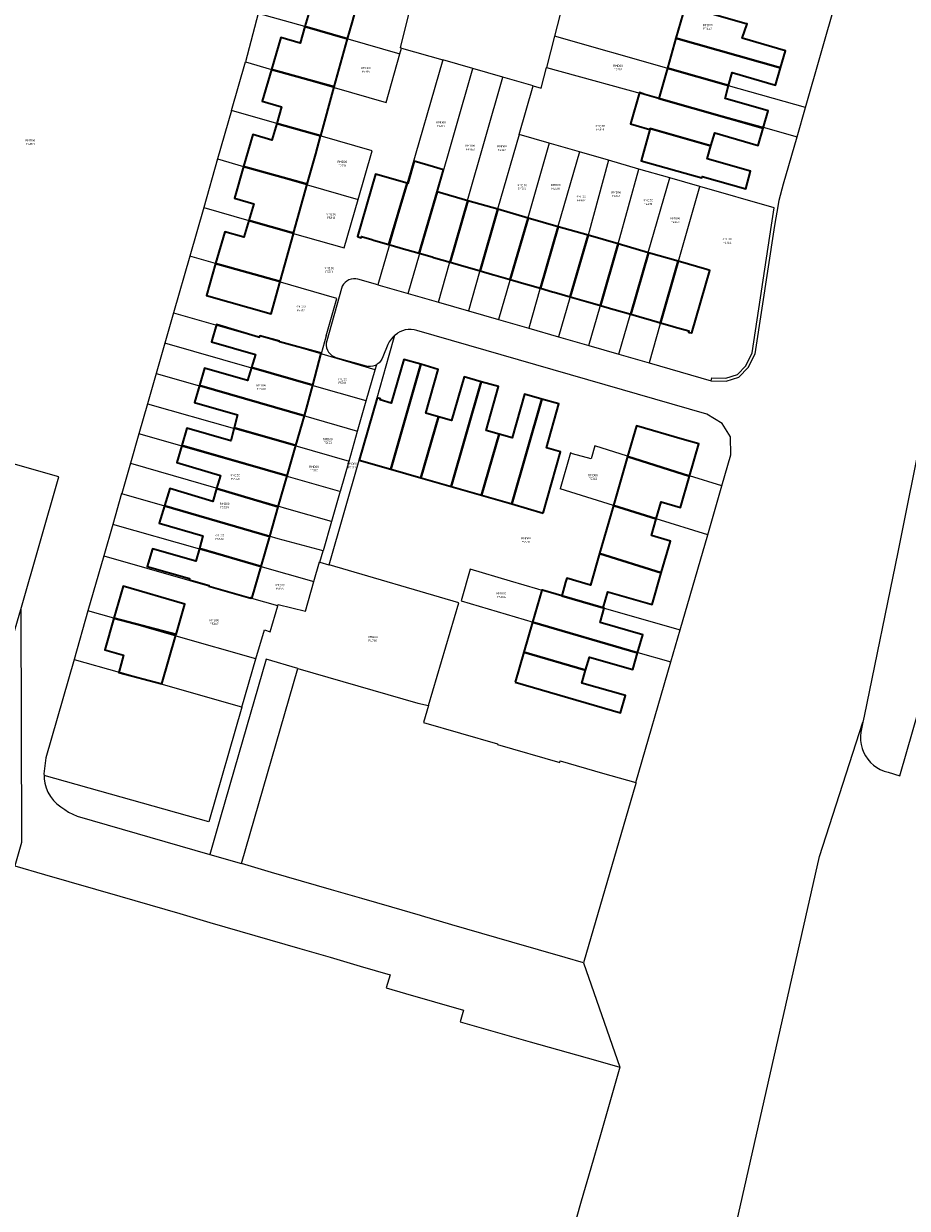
# Model space of a CAD drawing. Header units: metres. Extents: x 197037 to 199246, y 355238 to 356599.
# Tile 18 of 24: x 198584 to 198730, y 355692 to 355888. Entities that reach past the tile are written whole.
import ezdxf
from ezdxf.lldxf.tags import DXFTag

# ---------------------------------------------------------------- set-up
doc = ezdxf.new("R2010")
doc.units = ezdxf.units.M
for name, color, linetype, lineweight in [('B-WE-KG-GRENS-T18', 254, 'Continuous', 18), ('B-WE-KG-GRENS_KADASTRAAL-G', 254, 'KG-KADASTRAAL', 18), ('B-WE-OG-BEBOUWING-G', 7, 'Continuous', 35)]:
    doc.layers.add(name, color=color, linetype=linetype, lineweight=lineweight)
doc.styles.add('NLCS-ISO', font='NLCS-ISO.ttf')
doc.styles.get("Standard").update_dxf_attribs({"font": 'isocp.shx'})
tags = doc.linetypes.add('KG-KADASTRAAL', pattern='A,5.5,-2,["K",Standard,S=1.8,R=0,X=0,Y=-0.9],-2,5.5,-2,[5,NLCS.SHX,S=0.75,R=0,X=0,Y=0],-2', length=19).pattern_tags.tags
tags[6] = DXFTag(74, 10)

msp = doc.modelspace()

# ---------------------------------------------------------------- linework, layer by layer
at = {"layer": 'B-WE-KG-GRENS_KADASTRAAL-G', "ltscale": 0.15, "flags": 128}
for points in [[(198693.141, 355899.385), (198691.638, 355899.824), (198691.512, 355899.381), (198689.422, 355892.057), (198674.558, 355896.452), (198671.833, 355885.914)], [(198713.439, 355874.053), (198718.539, 355891.812), (198718.609, 355892.054), (198713.133, 355893.619), (198702.791, 355896.575)], [(198637.564, 355885.45), (198646.194, 355882.966), (198646.47, 355883.925), (198646.266, 355883.984), (198648.025, 355891.123)], [(198637.564, 355885.45), (198630.42, 355887.506), (198622.693, 355889.654), (198620.573, 355881.628), (198624.889, 355880.387), (198635.256, 355877.405), (198643.881, 355874.923), (198646.194, 355882.966)], [(198670.492, 355880.726), (198689.033, 355875.604), (198706.431, 355870.797), (198712.057, 355869.242), (198713.439, 355874.053), (198700.665, 355877.695), (198690.472, 355880.601), (198671.833, 355885.914), (198670.492, 355880.726)], [(198646.47, 355883.925), (198653.278, 355881.985)], [(198753.013, 355883.284), (198752.243, 355881.675), (198750.369, 355878.021), (198749.637, 355876.502), (198741.899, 355860.699), (198741.23, 355859.306), (198740.66, 355858.073), (198740.143, 355856.817), (198739.682, 355855.54), (198739.277, 355854.244), (198738.928, 355852.931), (198738.636, 355851.605), (198736.829, 355841.677), (198736.511, 355840.058), (198732.949, 355821.316), (198728.782, 355800.323), (198723.189, 355773.156), (198722.98, 355772.142), (198722.639, 355770.484), (198722.576, 355769.809), (198722.59, 355769.131), (198722.682, 355768.459), (198722.851, 355767.802), (198723.093, 355767.168), (198723.407, 355766.567), (198723.787, 355766.005), (198724.229, 355765.49), (198724.727, 355765.03), (198725.275, 355764.63), (198725.864, 355764.295), (198726.489, 355764.029), (198727.139, 355763.837), (198729.097, 355763.272), (198732.354, 355774.573), (198735.062, 355783.975), (198738.207, 355794.695), (198739, 355797.382), (198734.755, 355799.856), (198745.936, 355839.238), (198742.159, 355840.284), (198747.164, 355857.803), (198752.686, 355877.13), (198753.032, 355878.342), (198757.757, 355877.015), (198767.23, 355874.295), (198779.154, 355870.843), (198781.84, 355872.413), (198782.977, 355870.486), (198784.064, 355874.313)], [(198618.258, 355873.56), (198620.573, 355881.628)], [(198642.533, 355844.672), (198647.572, 355843.222), (198649.43, 355849.705), (198652.401, 355860.074), (198658.295, 355880.542), (198653.278, 355881.985), (198647.394, 355861.514), (198644.404, 355851.153), (198642.533, 355844.672)], [(198647.572, 355843.222), (198652.56, 355841.786), (198654.417, 355848.268), (198657.388, 355858.64), (198663.273, 355879.11), (198658.295, 355880.542)], [(198668.264, 355877.675), (198669.599, 355877.273), (198670.492, 355880.726)], [(198665.942, 355869.602), (198668.264, 355877.675), (198663.273, 355879.11)], [(198639.256, 355858.834), (198641.573, 355866.894), (198632.948, 355869.36), (198625.764, 355871.414), (198618.258, 355873.56), (198615.956, 355865.539), (198620.262, 355864.3), (198630.639, 355861.314), (198639.256, 355858.834)], [(198670.957, 355868.159), (198665.942, 355869.602), (198662.376, 355857.205), (198659.404, 355846.831), (198657.547, 355840.351), (198662.548, 355838.912)], [(198697.802, 355828.768), (198700.309, 355828.717), (198702.422, 355829.364), (198703.946, 355830.974), (198705.084, 355833.216), (198708.346, 355854.537), (198708.97, 355857.979), (198709.106, 355858.698), (198709.817, 355861.441), (198712.057, 355869.242)], [(198675.954, 355866.722), (198670.957, 355868.159), (198667.393, 355855.762), (198664.41, 355845.388), (198662.548, 355838.912), (198667.545, 355837.474)], [(198680.794, 355865.33), (198675.954, 355866.722), (198672.39, 355854.325), (198669.407, 355843.949), (198667.545, 355837.474), (198672.511, 355836.045)], [(198615.956, 355865.539), (198613.64, 355857.47), (198621.136, 355855.321), (198628.327, 355853.259), (198636.942, 355850.788), (198639.256, 355858.834)], [(198672.511, 355836.045), (198677.508, 355834.607), (198679.381, 355841.075), (198682.385, 355851.45), (198685.835, 355863.88), (198680.794, 355865.33), (198677.388, 355852.887), (198674.385, 355842.515), (198672.511, 355836.045)], [(198677.508, 355834.607), (198682.506, 355833.169), (198684.378, 355839.635), (198687.382, 355850.013), (198690.968, 355862.403), (198685.835, 355863.88)], [(198689.375, 355838.196), (198687.503, 355831.731), (198697.802, 355828.768), (198697.944, 355829.265), (198700.24, 355829.219), (198702.149, 355829.803), (198703.533, 355831.265), (198704.602, 355833.371), (198707.831, 355854.561), (198708.268, 355857.428), (198695.936, 355860.975)], [(198689.375, 355838.196), (198692.38, 355848.575), (198695.936, 355860.975), (198690.968, 355862.403)], [(198613.64, 355857.47), (198611.336, 355849.44)], [(198633.976, 355836.204), (198635.731, 355842.4), (198626.016, 355845.204), (198615.628, 355848.202), (198611.336, 355849.44), (198608.64, 355840.048), (198622.943, 355835.944), (198623.006, 355836.165)], [(198642.533, 355844.672), (198639.233, 355845.622), (198638.852, 355845.691), (198638.464, 355845.692), (198638.082, 355845.627), (198637.717, 355845.496), (198637.38, 355845.304), (198637.082, 355845.057), (198636.831, 355844.762), (198636.634, 355844.427), (198636.499, 355844.064), (198634.04, 355835.375), (198633.969, 355834.994), (198633.965, 355834.607), (198634.029, 355834.224), (198634.157, 355833.859), (198634.347, 355833.521), (198634.593, 355833.222), (198634.887, 355832.969), (198635.22, 355832.771), (198635.582, 355832.634), (198640.567, 355831.227), (198640.947, 355831.147)], [(198652.56, 355841.786), (198657.547, 355840.351)], [(198608.64, 355840.048), (198607.186, 355834.982)], [(198699.597, 355811.335), (198701.089, 355816.48), (198700.991, 355819.45), (198699.634, 355821.68), (198697.115, 355823.243), (198649.018, 355837.077), (198648.537, 355837.209), (198648.044, 355837.274), (198647.546, 355837.27), (198647.055, 355837.199), (198646.61, 355837.071), (198646.185, 355836.889), (198645.787, 355836.653)], [(198640.613, 355825.428), (198642.099, 355830.598), (198633.311, 355833.161), (198633.129, 355833.214), (198623.006, 355836.165)], [(198632.919, 355798.693), (198634.399, 355798.258), (198634.426, 355798.25), (198639.454, 355815.599), (198642.421, 355825.925), (198644.429, 355833.004), (198645.37, 355836.321), (198645.047, 355836.025), (198644.715, 355835.638), (198644.431, 355835.214), (198644.199, 355834.761), (198643.342, 355832.713), (198643.198, 355832.353), (198642.993, 355832.023), (198642.735, 355831.734), (198642.43, 355831.494), (198642.333, 355831.442)], [(198633.976, 355836.204), (198633.129, 355833.214)], [(198645.37, 355836.321), (198645.423, 355836.37), (198645.787, 355836.653)], [(198607.186, 355834.982), (198605.753, 355829.988), (198612.964, 355827.926), (198630.172, 355823.005), (198639.176, 355820.429), (198640.613, 355825.428), (198631.612, 355828.001), (198621.637, 355830.852), (198607.186, 355834.982)], [(198682.506, 355833.169), (198687.503, 355831.731)], [(198642.099, 355830.598), (198642.333, 355831.442), (198642.308, 355831.429), (198642.087, 355831.311), (198641.719, 355831.19), (198641.335, 355831.135), (198640.947, 355831.147)], [(198605.753, 355829.988), (198604.311, 355824.962), (198618.767, 355820.846), (198628.733, 355818.008), (198637.743, 355815.442), (198639.176, 355820.429)], [(198604.311, 355824.962), (198602.88, 355819.976)], [(198610.092, 355817.919), (198602.88, 355819.976), (198601.487, 355815.123), (198615.673, 355811.005), (198625.864, 355808.047), (198627.384, 355807.604), (198634.801, 355805.462)], [(198610.092, 355817.919), (198627.293, 355813.011), (198636.177, 355810.476), (198636.296, 355810.442), (198636.306, 355810.439), (198637.743, 355815.442)], [(198697.235, 355803.191), (198699.597, 355811.335), (198694.221, 355813.028), (198683.918, 355816.272), (198678.494, 355817.98), (198677.883, 355815.813), (198674.832, 355816.636), (198674.461, 355816.837), (198672.783, 355810.863)], [(198573.243, 355786.596), (198573.907, 355789.043), (198578.186, 355787.823), (198582.124, 355786.7), (198583.304, 355790.82), (198589.607, 355812.837), (198578.917, 355815.869), (198576.924, 355809.16), (198574.46, 355800.864)], [(198601.487, 355815.123), (198601.482, 355815.106), (198600.041, 355810.084), (198600.036, 355810.066), (198607.134, 355808.022), (198624.42, 355803.045), (198625.936, 355802.616), (198633.406, 355800.596), (198633.462, 355800.581)], [(198600.036, 355810.066), (198598.562, 355804.932)], [(198636.296, 355810.442), (198634.86, 355805.445), (198633.462, 355800.581)], [(198680.067, 355791.069), (198692.677, 355787.473), (198697.235, 355803.191), (198688.701, 355805.869), (198681.606, 355808.095), (198672.783, 355810.863)], [(198613.025, 355800.838), (198598.562, 355804.932), (198597.072, 355799.738), (198611.345, 355795.639), (198614.632, 355794.695), (198621.451, 355792.736), (198621.634, 355792.684)], [(198634.86, 355805.445), (198634.801, 355805.462)], [(198597.072, 355799.738), (198594.451, 355790.606)], [(198613.025, 355800.838), (198622.974, 355798.021), (198631.927, 355795.486), (198632.835, 355798.718), (198632.919, 355798.693), (198633.462, 355800.581)], [(198629.268, 355781.077), (198634.254, 355779.628), (198639.222, 355778.185), (198644.189, 355776.742), (198649.185, 355775.29), (198650.914, 355774.902), (198655.933, 355791.922), (198634.426, 355798.25)], [(198680.067, 355791.069), (198669.781, 355794.001), (198669.079, 355794.205), (198664.538, 355795.524), (198657.826, 355797.511), (198656.324, 355792.268), (198668.267, 355788.755), (198685.632, 355783.725), (198691.128, 355782.133), (198692.677, 355787.473)], [(198625.922, 355791.451), (198625.988, 355791.672), (198630.54, 355790.547), (198631.927, 355795.486)], [(198622.311, 355782.654), (198623.703, 355787.448), (198624.642, 355787.145), (198625.922, 355791.451), (198621.634, 355792.684)], [(198583.304, 355790.82), (198583.424, 355752.185), (198582.316, 355748.341), (198587.22, 355746.912), (198599.718, 355743.289), (198604.687, 355741.847), (198609.672, 355740.4), (198614.655, 355738.954), (198619.652, 355737.503), (198624.631, 355736.058), (198629.614, 355734.611), (198634.599, 355733.164), (198639.59, 355731.716), (198644.549, 355730.277), (198643.921, 355728.126), (198647.136, 355727.185), (198656.727, 355724.378), (198656.176, 355722.467), (198667.796, 355719.142), (198678.614, 355716.083), (198682.655, 355714.921)], [(198619.978, 355774.62), (198622.311, 355782.654), (198609.065, 355786.435), (198598.721, 355789.388), (198594.451, 355790.606), (198592.14, 355782.554), (198599.632, 355780.419)], [(198592.14, 355782.554), (198587.465, 355766.264), (198587.156, 355763.565), (198587.164, 355763.333)], [(198614.636, 355750.218), (198619.892, 355748.694), (198629.268, 355781.077), (198624.023, 355782.601), (198619.429, 355766.753), (198616.431, 355756.41), (198614.636, 355750.218)], [(198650.914, 355774.902), (198650.089, 355772.106), (198662.369, 355768.56), (198662.344, 355768.472), (198672.734, 355765.469), (198672.764, 355765.732), (198679.807, 355763.721), (198685.331, 355762.144), (198691.128, 355782.133)], [(198619.978, 355774.62), (198606.568, 355778.442), (198599.632, 355780.419)], [(198619.978, 355774.62), (198614.469, 355755.648), (198587.164, 355763.333), (198587.175, 355762.785), (198587.292, 355762.014), (198587.503, 355761.263), (198587.807, 355760.546), (198588.22, 355759.834), (198588.724, 355759.183), (198589.308, 355758.603), (198589.965, 355758.106), (198590.587, 355757.647), (198591.245, 355757.241), (198591.933, 355756.889), (198592.648, 355756.594), (198614.636, 355750.218)], [(198685.331, 355762.144), (198685.289, 355761.998), (198684.851, 355760.487), (198676.659, 355732.236), (198682.655, 355714.921), (198680.997, 355709.168), (198679.431, 355703.731), (198677.842, 355698.214), (198676.264, 355692.737), (198674.691, 355687.279), (198673.115, 355681.805), (198671.533, 355676.315), (198669.955, 355670.838), (198668.307, 355665.116), (198667.785, 355663.109), (198667.326, 355661.087), (198666.93, 355659.051), (198666.598, 355657.005), (198666.329, 355654.948), (198666.124, 355652.885), (198664.946, 355637.853), (198664.678, 355635.868), (198664.36, 355633.891), (198663.991, 355631.922), (198663.572, 355629.964), (198663.103, 355628.017), (198660.25, 355617.905), (198659.003, 355613.196), (198657.712, 355608.773), (198656.48, 355604.548), (198655.244, 355600.302), (198653.966, 355595.913), (198652.698, 355591.47), (198651.493, 355587.327), (198650.185, 355582.926), (198648.91, 355578.548), (198647.742, 355574.353), (198646.41, 355569.872), (198644.863, 355569.035), (198644.654, 355568.979), (198644.402, 355568.911), (198643.39, 355568.621), (198642.896, 355568.579), (198642.4, 355568.589), (198641.908, 355568.651), (198641.425, 355568.763), (198622.819, 355574.132), (198622.281, 355574.285), (198621.769, 355574.507), (198621.289, 355574.794), (198620.851, 355575.142), (198620.463, 355575.544), (198619.681, 355576.465), (198619.332, 355576.838), (198618.949, 355577.176), (198618.548, 355577.468), (198618.121, 355577.721), (198617.673, 355577.934), (198617.207, 355578.105), (198598.826, 355583.406), (198598.249, 355583.539), (198597.659, 355583.604), (198597.067, 355583.599), (198596.479, 355583.524), (198595.904, 355583.38), (198595.077, 355583.12), (198594.72, 355583.02), (198594.164, 355582.918), (198593.602, 355582.871), (198593.037, 355582.877), (198592.475, 355582.938), (198591.922, 355583.052), (198590.365, 355583.509), (198589.758, 355583.726), (198589.18, 355584.011), (198588.639, 355584.361), (198588.141, 355584.771), (198587.695, 355585.235), (198587.304, 355585.748), (198586.975, 355586.303), (198586.713, 355586.891), (198586.519, 355587.506), (198586.398, 355588.139), (198585.323, 355595.1), (198585.273, 355595.373), (198585.184, 355595.636), (198585.059, 355595.884), (198584.837, 355596.184), (198584.564, 355596.438), (198584.248, 355596.637), (198583.901, 355596.775), (198575.242, 355599.327), (198574.906, 355599.405), (198574.562, 355599.423), (198574.22, 355599.382), (198573.89, 355599.282), (198573.582, 355599.126), (198573.306, 355598.919), (198573.07, 355598.668), (198572.866, 355598.351), (198572.726, 355598.001), (198569.318, 355586.395), (198569.138, 355585.702), (198569.172, 355585.283), (198569.227, 355584.935), (198569.324, 355584.456), (198569.556, 355583.99), (198569.815, 355583.701), (198570.366, 355583.326), (198581.763, 355580.14), (198586.249, 355578.833), (198590.62, 355577.586), (198594.911, 355576.339), (198599.195, 355575.066), (198603.624, 355573.833), (198607.988, 355572.567), (198612.208, 355571.344), (198616.543, 355570.062), (198620.826, 355568.875), (198625.202, 355567.554), (198629.819, 355566.237), (198629.921, 355566.616), (198657.393, 355558.698), (198644.968, 355512.623), (198616.538, 355520.902), (198622.155, 355539.815), (198617.516, 355541.141), (198613.224, 355542.389), (198608.875, 355543.626), (198604.535, 355544.889), (198600.347, 355546.133), (198596.004, 355547.395), (198591.704, 355548.62), (198587.282, 355549.881), (198582.966, 355551.137), (198578.612, 355552.348), (198574.038, 355553.703), (198543.666, 355562.538), (198542.39, 355562.942), (198541.894, 355562.984), (198541.462, 355563.004), (198540.42, 355562.92), (198539.847, 355562.773), (198538.961, 355562.64), (198538.141, 355562.46), (198536.992, 355562.246), (198536.246, 355562.229), (198535.624, 355562.361), (198529.265, 355564.221), (198527.889, 355559.179), (198527.812, 355558.915), (198532.039, 355557.669), (198536.591, 355556.335), (198540.853, 355555.089), (198545.227, 355553.866), (198549.588, 355552.598), (198553.836, 355551.391), (198558.175, 355550.133), (198562.543, 355548.971), (198566.879, 355547.715), (198571.167, 355546.474), (198575.468, 355545.288), (198580.201, 355543.973), (198579.045, 355539.827), (198576.025, 355529.432), (198572.463, 355517.666), (198569.28, 355505.948), (198566.275, 355495.621), (198564.779, 355491.189), (198560.223, 355492.502), (198556.017, 355493.738), (198551.627, 355494.995), (198547.302, 355496.201), (198542.933, 355497.443), (198538.609, 355498.667), (198534.318, 355499.905), (198529.936, 355501.112), (198525.585, 355502.331), (198521.28, 355503.528), (198516.828, 355504.854), (198508.951, 355495.039), (198514.301, 355493.656), (198514.792, 355493.529), (198515.282, 355495.239), (198515.307, 355495.434), (198515.254, 355495.624), (198515.133, 355495.779), (198514.961, 355495.876), (198527.953, 355492.085), (198527.762, 355492.095), (198527.579, 355492.038), (198527.427, 355491.922), (198527.324, 355491.76), (198526.6, 355489.254), (198526.627, 355489.207), (198527.525, 355487.638), (198528.32, 355487.41), (198530.33, 355486.829), (198531.071, 355486.615), (198532.153, 355490.346), (198532.182, 355490.505), (198532.159, 355490.664), (198532.087, 355490.809), (198531.972, 355490.922), (198531.827, 355490.993), (198543.381, 355487.637), (198543.183, 355487.662), (198542.991, 355487.611), (198542.832, 355487.492), (198542.729, 355487.321), (198541.631, 355483.563), (198542.924, 355483.19), (198535.878, 355458.782), (198535.734, 355458.284), (198520.748, 355462.632), (198501.169, 355468.312), (198480.125, 355395.83), (198497.305, 355391.051), (198500.349, 355390.204), (198502.286, 355389.665), (198518.796, 355384.997), (198522.819, 355383.859), (198526.864, 355382.728), (198527.125, 355382.525), (198527.297, 355382.106), (198527.282, 355381.749), (198523.638, 355368.283), (198518.442, 355369.79), (198514.538, 355356.308), (198510.856, 355357.376), (198502.204, 355327.491), (198519.193, 355322.59), (198523.569, 355321.328), (198586.859, 355303.074), (198579.315, 355278.894), (198578.871, 355277.488), (198578.392, 355276.676), (198577.26, 355274.468), (198575.334, 355271.012), (198561.667, 355248.25), (198579.532, 355246.048), (198588.954, 355237.733), (198590.854, 355263.924), (198591.175, 355266.689), (198591.783, 355269.402), (198595.978, 355283.009), (198644.264, 355267.952), (198647.204, 355277.153), (198654.528, 355275.033), (198660.75, 355296.517), (198666.411, 355316.296), (198662.597, 355317.325), (198669.924, 355342.444), (198671.755, 355347.318), (198671.215, 355347.499), (198671.633, 355350.857), (198666.34, 355352.397), (198667.241, 355355.383), (198668.079, 355358.357), (198668.919, 355361.354), (198669.763, 355364.361), (198670.648, 355367.448), (198677.233, 355365.533), (198677.281, 355365.519), (198678.318, 355369.361), (198681.063, 355368.553), (198687.353, 355366.709), (198693.025, 355365.053), (198698.869, 355363.348), (198704.767, 355361.598), (198706.2, 355361.175), (198730.03, 355354.16), (198739.284, 355354.867), (198738.884, 355370.549), (198730.268, 355371.906), (198727.642, 355372.319), (198727.275, 355372.35), (198726.912, 355372.415), (198726.557, 355372.516), (198723.595, 355373.369), (198687.205, 355383.859), (198684.763, 355384.562), (198684.442, 355384.655), (198683.038, 355385.06), (198663.396, 355390.722), (198661.935, 355391.143), (198660.831, 355391.462), (198658.21, 355392.218), (198657.668, 355392.374), (198655.486, 355393.003), (198644.331, 355396.219), (198634.562, 355399.035), (198634.431, 355399.073), (198633.984, 355399.202), (198628.847, 355406.636), (198638.93, 355443.882), (198639.752, 355446.882), (198640.352, 355449.197), (198645.596, 355468.76), (198656.732, 355509.939), (198658.063, 355514.77), (198660.478, 355523.918), (198662.7, 355532.108), (198665.333, 355541.922), (198666.354, 355545.717), (198666.862, 355547.602), (198667.029, 355548.223), (198668.405, 355553.335), (198672.076, 355566.979), (198677.478, 355588.357), (198685.178, 355618.909), (198687.211, 355626.576), (198690.121, 355638.014), (198693.97, 355654.05), (198700.076, 355680.58), (198715.751, 355749.854), (198722.98, 355772.142)], [(198676.659, 355732.236), (198673.596, 355733.123), (198664.76, 355735.685), (198659.782, 355737.129), (198654.815, 355738.569), (198649.771, 355740.031), (198649.574, 355740.088), (198644.863, 355741.454), (198639.869, 355742.902), (198634.862, 355744.354), (198629.884, 355745.797), (198624.905, 355747.241), (198619.892, 355748.694)]]:
    msp.add_lwpolyline(points, dxfattribs=at)
at = {"layer": 'B-WE-OG-BEBOUWING-G', "ltscale": 0.2, "flags": 128}
for points in [[(198638.254, 355888.121), (198638.367, 355888.527), (198639.786, 355893.629), (198629.512, 355896.487), (198628.005, 355891.227), (198631.221, 355890.262), (198630.419, 355887.505), (198637.509, 355885.443), (198638.254, 355888.121)], [(198709.294, 355880.632), (198710.122, 355883.491), (198702.934, 355885.565), (198703.774, 355887.936), (198703.632, 355887.976), (198696.797, 355889.887), (198693.482, 355890.854), (198691.975, 355885.577), (198709.294, 355880.632)], [(198637.509, 355885.443), (198630.419, 355887.505), (198629.617, 355884.747), (198626.41, 355885.662), (198624.888, 355880.385), (198635.296, 355877.489), (198637.509, 355885.443)], [(198700.691, 355877.714), (198701.281, 355879.864), (198708.467, 355877.774), (198709.294, 355880.632), (198691.975, 355885.577), (198690.557, 355880.608), (198700.691, 355877.714)], [(198635.296, 355877.489), (198624.888, 355880.385), (198623.366, 355875.107), (198626.571, 355874.168), (198625.765, 355871.418), (198633.044, 355869.394), (198635.296, 355877.489)], [(198689.123, 355875.586), (198706.412, 355870.65), (198707.237, 355873.504), (198700.102, 355875.565), (198700.691, 355877.714), (198690.557, 355880.608), (198689.123, 355875.586)], [(198706.412, 355870.65), (198689.123, 355875.586), (198686.815, 355876.245), (198685.896, 355876.551), (198684.414, 355871.361), (198685.347, 355871.1), (198687.654, 355870.441), (198687.7, 355870.601), (198697.778, 355867.724), (198698.389, 355869.861), (198705.588, 355867.797), (198706.412, 355870.65)], [(198633.018, 355869.3), (198633.044, 355869.394), (198625.765, 355871.418), (198624.96, 355868.668), (198621.773, 355869.578), (198620.261, 355864.297), (198630.81, 355861.363), (198632.217, 355866.422), (198633.018, 355869.3)], [(198687.7, 355870.601), (198687.654, 355870.441), (198686.347, 355865.861), (198686.172, 355865.247), (198696.256, 355862.399), (198696.324, 355862.639), (198703.535, 355860.602), (198704.354, 355863.501), (198697.167, 355865.588), (198697.778, 355867.724), (198687.7, 355870.601)], [(198647.4, 355850.486), (198649.392, 355849.912), (198652.388, 355860.078), (198652.339, 355860.092), (198653.396, 355863.763), (198651.778, 355864.228), (198648.533, 355865.162), (198647.477, 355861.491), (198647.414, 355861.509), (198644.372, 355851.359), (198647.171, 355850.552), (198647.4, 355850.486)], [(198630.81, 355861.363), (198620.261, 355864.297), (198618.75, 355859.017), (198621.951, 355858.083), (198621.135, 355855.319), (198628.554, 355853.255), (198630.81, 355861.363)], [(198639.433, 355852.585), (198639.749, 355852.494), (198639.793, 355852.678), (198641.554, 355852.171), (198641.781, 355852.105), (198644.372, 355851.359), (198647.414, 355861.509), (198642.152, 355863.022), (198639.167, 355852.662), (198639.226, 355852.645), (198639.433, 355852.585)], [(198649.392, 355849.912), (198651.546, 355849.291), (198651.765, 355849.228), (198654.512, 355848.437), (198657.43, 355858.627), (198652.388, 355860.078), (198649.392, 355849.912)], [(198657.419, 355847.599), (198659.491, 355847.002), (198662.408, 355857.195), (198657.43, 355858.627), (198654.512, 355848.437), (198657.175, 355847.669), (198657.419, 355847.599)], [(198662.408, 355857.195), (198659.491, 355847.002), (198661.541, 355846.411), (198661.757, 355846.349), (198664.493, 355845.561), (198667.431, 355855.751), (198662.408, 355857.195)], [(198628.554, 355853.255), (198621.135, 355855.319), (198620.319, 355852.555), (198617.14, 355853.48), (198615.628, 355848.201), (198626.321, 355845.225), (198628.523, 355853.143), (198628.554, 355853.255)], [(198667.359, 355844.735), (198669.517, 355844.113), (198672.455, 355854.306), (198667.431, 355855.751), (198664.493, 355845.561), (198667.133, 355844.8), (198667.359, 355844.735)], [(198669.517, 355844.113), (198671.512, 355843.538), (198671.782, 355843.46), (198674.45, 355842.692), (198677.381, 355852.89), (198672.455, 355854.306), (198669.517, 355844.113)], [(198679.441, 355841.253), (198682.376, 355851.453), (198677.381, 355852.89), (198674.45, 355842.692), (198677.128, 355841.92), (198677.334, 355841.861), (198679.441, 355841.253)], [(198679.441, 355841.253), (198681.483, 355840.665), (198681.738, 355840.592), (198684.487, 355839.799), (198687.438, 355849.997), (198682.376, 355851.453), (198679.441, 355841.253)], [(198687.336, 355838.979), (198689.397, 355838.385), (198692.346, 355848.585), (198687.438, 355849.997), (198684.487, 355839.799), (198687.123, 355839.04), (198687.336, 355838.979)], [(198626.321, 355845.225), (198615.628, 355848.201), (198614.115, 355842.921), (198624.826, 355839.853), (198626.321, 355845.225)], [(198694.233, 355836.796), (198694.558, 355836.702), (198694.596, 355836.691), (198697.588, 355847.077), (198697.109, 355847.215), (198692.346, 355848.585), (198689.397, 355838.385), (198691.53, 355837.77), (198691.683, 355837.726), (198694.098, 355837.03), (198694.046, 355836.85), (198694.233, 355836.796)], [(198626.209, 355835.306), (198622.936, 355836.193), (198622.748, 355836.016), (198615.789, 355838.08), (198614.952, 355835.233), (198622.216, 355833.116), (198621.571, 355830.973), (198631.722, 355828.036), (198633.127, 355833.337), (198626.188, 355835.237), (198626.209, 355835.306)], [(198639.454, 355815.599), (198644.664, 355814.102), (198649.654, 355831.493), (198646.841, 355832.303), (198644.758, 355825.062), (198642.925, 355825.583), (198642.979, 355825.768), (198642.421, 355825.925), (198639.454, 355815.599)], [(198652.586, 355822.79), (198650.46, 355823.402), (198652.548, 355830.66), (198649.654, 355831.493), (198644.664, 355814.102), (198649.68, 355812.661), (198652.586, 355822.79)], [(198621.571, 355830.973), (198620.926, 355828.829), (198613.762, 355830.862), (198612.945, 355828.002), (198630.377, 355822.959), (198631.722, 355828.036), (198621.571, 355830.973)], [(198654.695, 355811.219), (198659.684, 355828.609), (198656.847, 355829.423), (198654.759, 355822.165), (198652.586, 355822.79), (198649.68, 355812.661), (198654.695, 355811.219)], [(198618.704, 355820.969), (198628.946, 355818.006), (198630.377, 355822.959), (198612.945, 355828.002), (198612.128, 355825.142), (198619.272, 355823.114), (198618.704, 355820.969)], [(198659.684, 355828.609), (198654.695, 355811.219), (198659.71, 355809.778), (198662.623, 355819.933), (198660.489, 355820.539), (198662.546, 355827.788), (198659.684, 355828.609)], [(198669.715, 355825.73), (198666.837, 355826.56), (198664.783, 355819.32), (198662.623, 355819.933), (198659.71, 355809.778), (198664.725, 355808.337), (198669.715, 355825.73)], [(198669.953, 355806.835), (198672.839, 355816.998), (198670.479, 355817.668), (198672.536, 355824.917), (198669.715, 355825.73), (198664.725, 355808.337), (198669.953, 355806.835)], [(198628.946, 355818.006), (198618.704, 355820.969), (198618.136, 355818.824), (198610.868, 355820.9), (198610.039, 355818.05), (198627.5, 355812.998), (198628.946, 355818.006)], [(198692.978, 355819.109), (198685.42, 355821.293), (198683.945, 355816.19), (198694.207, 355812.973), (198695.749, 355818.308), (198692.978, 355819.109)], [(198610.039, 355818.05), (198609.209, 355815.2), (198616.408, 355813.068), (198615.793, 355810.915), (198626.02, 355807.877), (198627.5, 355812.998), (198610.039, 355818.05)], [(198681.606, 355808.095), (198688.701, 355805.869), (198689.515, 355808.689), (198692.703, 355807.767), (198694.207, 355812.973), (198683.945, 355816.19), (198681.606, 355808.095)], [(198615.793, 355810.915), (198615.177, 355808.762), (198608.013, 355810.884), (198607.147, 355808.014), (198624.6, 355802.964), (198626.02, 355807.877), (198615.793, 355810.915)], [(198623.165, 355797.994), (198624.6, 355802.964), (198607.147, 355808.014), (198606.28, 355805.143), (198613.518, 355803.076), (198612.936, 355800.954), (198623.165, 355797.994)], [(198689.53, 355796.911), (198691.056, 355802.192), (198687.902, 355803.104), (198688.701, 355805.869), (198681.606, 355808.095), (198679.301, 355800.118), (198689.53, 355796.911)], [(198614.515, 355794.729), (198621.449, 355792.737), (198621.469, 355792.805), (198621.669, 355792.817), (198623.165, 355797.994), (198612.936, 355800.954), (198612.353, 355798.831), (198605.174, 355800.908), (198604.248, 355797.984), (198611.27, 355796.001), (198611.227, 355795.745), (198614.531, 355794.789), (198614.515, 355794.729)], [(198673.024, 355793.116), (198679.882, 355791.123), (198680.65, 355793.782), (198688.011, 355791.655), (198689.53, 355796.911), (198679.301, 355800.118), (198677.791, 355794.894), (198673.866, 355796.028), (198673.671, 355795.354), (198673.024, 355793.116)], [(198609.055, 355786.668), (198610.512, 355791.743), (198600.27, 355794.687), (198598.748, 355789.389), (198609.055, 355786.668)], [(198668.198, 355788.729), (198685.6, 355783.654), (198686.462, 355786.638), (198679.378, 355788.686), (198680.067, 355791.069), (198679.882, 355791.123), (198673.024, 355793.116), (198669.856, 355794.031), (198669.74, 355794.065), (198668.198, 355788.729)], [(198606.716, 355778.517), (198609.027, 355786.57), (198609.055, 355786.668), (198598.748, 355789.389), (198597.242, 355784.149), (198600.363, 355783.252), (198599.546, 355780.409), (198606.716, 355778.517)], [(198676.982, 355780.766), (198677.615, 355782.954), (198684.798, 355780.879), (198685.6, 355783.654), (198668.198, 355788.729), (198666.758, 355783.747), (198676.982, 355780.766)], [(198665.328, 355778.798), (198682.766, 355773.712), (198683.587, 355776.554), (198676.368, 355778.64), (198676.982, 355780.766), (198666.758, 355783.747), (198665.328, 355778.798)]]:
    msp.add_lwpolyline(points, close=True, dxfattribs=at)

# ---------------------------------------------------------------- texts
at = {"layer": 'B-WE-KG-GRENS-T18', "char_height": 0.36, "attachment_point": 5, "style": 'NLCS-ISO'}
for s, insert in [('RMD00\\PF5442', (198697.217, 355887.442)), ('RMD00\\PF5315', (198640.54, 355880.324)), ('RMD00\\PF5318', (198682.36, 355880.693)), ('RMD00\\PF4113', (198652.994, 355871.317)), ('RMD00\\PF5319', (198679.399, 355870.697)), ('RMD00\\PF4851', (198584.895, 355868.326)), ('RMD00\\PF4763', (198657.849, 355867.449)), ('RMD00\\PF4142', (198663.111, 355867.331)), ('RMD00\\PF5314', (198636.639, 355864.773)), ('RMD00\\PF4764', (198666.46, 355860.901)), ('RMD00\\PF4418', (198672.017, 355860.919)), ('RMD00\\PF4907', (198676.241, 355858.987)), ('RMD00\\PF4143', (198682.064, 355859.694)), ('RMD00\\PF4419', (198687.354, 355858.371)), ('RMD00\\PF5313', (198634.788, 355856.073)), ('RMD00\\PF4245', (198691.865, 355855.401)), ('RMD00\\PF4144', (198700.459, 355851.969)), ('RMD00\\PF5511', (198634.454, 355847.134)), ('RMD00\\PF5312', (198629.753, 355840.747)), ('RMD00\\PF5311', (198636.602, 355828.715)), ('RMD00\\PF5509', (198623.185, 355827.706)), ('RMD00\\PF5153', (198634.213, 355818.776)), ('RMD00\\PF5310', (198631.934, 355814.201)), ('RMD00\\PF5513', (198638.224, 355814.702)), ('RMD00\\PF5540', (198618.858, 355812.769)), ('RMD00\\PF5363', (198678.2, 355812.808)), ('RMD00\\PF5539', (198617.105, 355808.062)), ('RMD00\\PF5510', (198616.256, 355802.838)), ('RMD00\\PF5537', (198667.092, 355802.326)), ('RMD00\\PF5155', (198626.267, 355794.585)), ('RMD00\\PF5364', (198663.02, 355793.213)), ('RMD00\\PF5307', (198615.389, 355788.75)), ('RMD00\\PF4760', (198641.68, 355785.985))]:
    msp.add_mtext(s, dxfattribs=dict(at, insert=insert))

doc.saveas('drawing.dxf')
